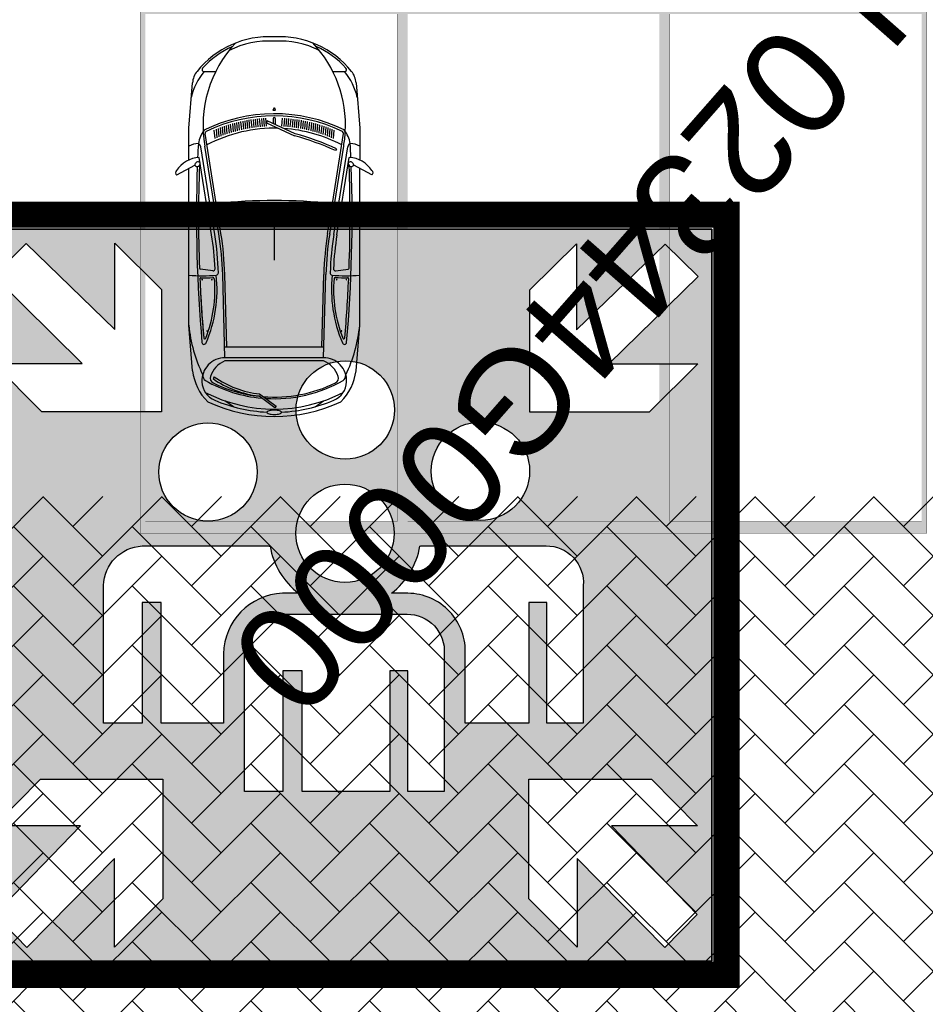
# Model space of a CAD drawing. Header units: millimetres. Extents: x 747415 to 1601423, y -236173 to 551995.
# Tile 19 of 256: x 922692 to 931327, y 32778 to 42170. Entities that reach past the tile are written whole.
import ezdxf

# ---------------------------------------------------------------- set-up
doc = ezdxf.new("R2010")
doc.units = ezdxf.units.MM
doc.header["$LTSCALE"] = 100
doc.header["$MEASUREMENT"] = 0
doc.linetypes.add('BORDERX2', pattern=[88.89999999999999, 25.4, -12.7, 25.4, -12.7, 0, -12.7])
doc.linetypes.add('DASHED2', pattern=[9.524999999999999, 6.35, -3.175])
doc.layers.get('0').update_dxf_attribs({"linetype": 'CONTINUOUS', "lineweight": 0})
for name, color, linetype, lineweight in [('T--A9041_VERHARDING_Wegen', 21, 'CONTINUOUS', 0), ('T--L9042_BEPLANTING', 90, 'CONTINUOUS', 0), ('T--L9067_BEHEERVOORZIENING_Belijning', 7, 'DASHED2', 0)]:
    doc.layers.add(name, color=color, linetype=linetype, lineweight=lineweight)
doc.layers.add('T--A9072_BELIJNING', color=7, linetype='CONTINUOUS', lineweight=0, true_color=0xffffff)
for name, color, linetype in [('T--L9000_PERCELEN', 4, 'BORDERX2'), ('T--L9041_VERHARDING_Wegen', 7, 'CONTINUOUS'), ('T--L9082_INRICHTING_SPECIFIEK_Auto', 8, 'CONTINUOUS')]:
    doc.layers.add(name, color=color, linetype=linetype)
doc.layers.add('T--L9065_BEVEILIGING_Verzamelplaats', color=7, linetype='CONTINUOUS', true_color=0x00824a)
doc.styles.get("Standard").update_dxf_attribs({"font": 'arial.ttf'})

# ---------------------------------------------------------------- blocks, each defined once
blk = doc.blocks.new('FMEBLOCK17')
at = {"layer": 'T--L9000_PERCELEN'}
blk.add_text('HTG00I 02344G0000', height=1, dxfattribs=at).set_placement((0, 0))
blk = doc.blocks.new('auto64')
for points in [[(-2304.5051928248, 928.9524633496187), (-2397.722210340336, 757.4593304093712)], [(-3183.588097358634, 779.605053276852), (-2749.999999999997, 814.9999999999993), (-2446.303398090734, 814.9999999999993)], [(-436.4119026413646, 779.6050532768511), (-870.0000000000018, 814.9999999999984), (-2366.44533345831, 814.9999999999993)], [(-3290, 558.5323722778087), (-3290, 668.7407531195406)], [(-2032.05179903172, 554.0949361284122), (-2698.055295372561, 660.2675323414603)], [(-1743.311007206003, 528.3171527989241), (-2579.999999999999, 661.7000000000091)], [(-1737.013824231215, 567.8183614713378), (-2573.702817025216, 701.2012086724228)], [(-1732.290937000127, 597.4442679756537), (-2470.365102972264, 715.1061884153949)], [(-1389.25865944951, 586.7178486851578), (-1404.313634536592, 704.6569766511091)], [(-2650.525060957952, 564.3859830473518), (-2732.376143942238, 571.6176898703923)], [(-2554.717910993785, 593.242622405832), (-2536.489058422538, 585.0140785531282)], [(-2689.22589294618, 467.4157338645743), (-2769.358117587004, 474.4955761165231)], [(-2682.13285766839, 486.8669590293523), (-2762.566493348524, 493.9734315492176)], [(-2674.720497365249, 506.2899711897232), (-2755.476006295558, 513.4248818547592)], [(-2666.984728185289, 525.6844095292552), (-2748.083259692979, 532.8496269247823)], [(-2658.921156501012, 545.0498858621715), (-2740.384608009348, 552.2473446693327)], [(-1746.459598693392, 508.5665484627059), (-2012.268615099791, 550.9411508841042)], [(-659.9999999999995, 452.7700632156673), (-1354.878827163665, 472.0722528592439)], [(-559.9999999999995, 469.9999999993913), (-1354.323485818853, 492.0645412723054)], [(-659.9999999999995, 470.0000000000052), (-659.9999999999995, -469.9999999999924)], [(-559.9999999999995, 470.0745540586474), (-559.9999999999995, -470.0745540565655)], [(-529.9999999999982, 470.0000000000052), (-529.9999999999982, -469.9999999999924)], [(-92.99643280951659, 390.0000000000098), (-149.3563970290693, 470.0000000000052)], [(-2720.024365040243, 369.7472953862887), (-2798.936166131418, 376.7193107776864)], [(-2714.476485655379, 389.3350381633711), (-2793.595844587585, 396.3253917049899)], [(-2708.625570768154, 408.8960071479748), (-2787.970289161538, 415.9062716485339)], [(-2702.468870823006, 428.4299594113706), (-2782.057190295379, 435.4617465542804)], [(-2696.003393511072, 447.9366305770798), (-2775.854038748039, 454.9915947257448)], [(-2739.232541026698, 291.1327400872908), (-2817.484701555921, 298.0464749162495)], [(-2734.87384228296, 310.8255493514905), (-2813.265974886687, 317.7516509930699)], [(-2730.22085925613, 330.4923580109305), (-2808.769390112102, 337.432277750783)], [(-2725.271725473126, 350.1330011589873), (-2803.993370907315, 357.0882159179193)], [(-2758.10415010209, 192.4105394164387), (-2834.453938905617, 199.1561959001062)], [(-2753.754819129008, 212.1041763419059), (-2831.606680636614, 218.982543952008)], [(-2750.558579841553, 231.8996912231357), (-2828.486967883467, 238.7848201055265)], [(-2747.073540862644, 251.6696900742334), (-2825.09403918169, 258.5629570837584)], [(-2743.298618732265, 271.4140771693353), (-2821.426976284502, 278.3168737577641)], [(-2697.08300202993, 198.9768999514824), (-2820.466077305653, -67.03379299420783), (-2802.322723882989, -75.4491792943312), (-2678.241339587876, 192.0670496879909)], [(-2766.905066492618, 92.7985729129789), (-2844.619322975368, 99.66478284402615)], [(-2765.144883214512, 112.7209662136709), (-2843.128276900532, 119.6109549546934)], [(-2763.384699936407, 132.6433595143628), (-2841.366291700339, 139.5331890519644)], [(-2761.624516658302, 152.5657528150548), (-2839.333366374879, 159.4314850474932)], [(-2759.864333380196, 172.4881461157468), (-2837.02934951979, 179.3058295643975)], [(-2940.142707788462, -4.609788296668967), (-2920.984092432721, -12.65782952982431), (-2920.984092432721, 1.591615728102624e-12), (-2920.984092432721, 12.6578295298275), (-2940.142707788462, 4.60978829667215)], [(-2768.665249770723, 72.87617961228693), (-2846.379506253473, 79.74238954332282)], [(-2841.74560739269, 10.00000000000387), (-2784.735685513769, 10.00000000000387)], [(-1960.217845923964, 5.000000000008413), (-1810.217845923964, 5.000000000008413)], [(-1805.217845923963, 1.591615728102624e-12), (-1490.157739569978, 6.821210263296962e-13)], [(-216.0076444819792, -140.7081065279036), (-98.19854668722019, 17.64892622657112), (-82.15203842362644, 5.711188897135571), (-196.7172077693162, -148.2854091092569)], [(-2768.665249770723, -72.8761796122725), (-2846.379506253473, -79.74238954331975)], [(-2766.905066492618, -92.79857291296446), (-2844.619322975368, -99.66478284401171)], [(-2841.74560739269, -9.999999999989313), (-2794.012235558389, -10.00000000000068)], [(-1960.217845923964, -4.999999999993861), (-1810.217845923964, -4.999999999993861)], [(-2765.144883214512, -112.7209662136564), (-2843.128276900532, -119.6109549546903)], [(-2763.384699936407, -132.6433595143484), (-2841.366291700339, -139.5331890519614)], [(-2761.624516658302, -152.5657528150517), (-2839.333366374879, -159.4314850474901)], [(-2759.864333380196, -172.4881461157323), (-2837.02934951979, -179.3058295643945)], [(-2758.10415010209, -192.4105394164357), (-2834.453938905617, -199.1561959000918)], [(-2753.754819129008, -212.1041763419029), (-2831.606680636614, -218.9825439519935)], [(-2750.558579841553, -231.8996912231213), (-2828.486967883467, -238.7848201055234)], [(-2747.073540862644, -251.6696900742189), (-2825.09403918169, -258.5629570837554)], [(-2743.298618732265, -271.4140771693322), (-2821.426976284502, -278.3168737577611)], [(-2739.232541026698, -291.1327400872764), (-2817.484701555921, -298.0464749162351)], [(-2734.87384228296, -310.8255493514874), (-2813.265974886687, -317.7516509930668)], [(-2730.22085925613, -330.4923580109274), (-2808.769390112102, -337.4322777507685)], [(-2725.271725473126, -350.1330011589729), (-2803.993370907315, -357.0882159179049)], [(-2720.024365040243, -369.7472953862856), (-2798.936166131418, -376.7193107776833)], [(-2714.476485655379, -389.3350381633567), (-2793.595844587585, -396.3253917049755)], [(-2708.625570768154, -408.8960071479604), (-2787.970289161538, -415.9062716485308)], [(-2702.468870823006, -428.4299594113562), (-2782.057190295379, -435.4617465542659)], [(-2696.003393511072, -447.9366305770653), (-2775.854038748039, -454.9915947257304)], [(-2689.22589294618, -467.4157338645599), (-2769.358117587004, -474.4955761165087)], [(-659.9999999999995, -452.7700632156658), (-1354.878827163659, -472.0722528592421)], [(-92.99643280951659, -389.9999999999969), (-149.3563970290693, -469.9999999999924)], [(-3290, -668.7407531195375), (-3290, -558.5323722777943)], [(-2682.13285766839, -486.8669590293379), (-2762.566493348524, -493.9734315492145)], [(-2674.720497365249, -506.2899711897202), (-2755.476006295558, -513.4248818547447)], [(-2666.984728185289, -525.6844095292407), (-2748.083259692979, -532.8496269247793)], [(-2658.921156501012, -545.0498858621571), (-2740.384608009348, -552.2473446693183)], [(-2032.05179903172, -554.0949361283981), (-2698.055295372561, -660.2675323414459)], [(-1743.311007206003, -528.31715279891), (-2579.999999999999, -661.6999999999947)], [(-1746.459598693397, -508.5665484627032), (-2012.268615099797, -550.9411508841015)], [(-559.9999999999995, -469.9999999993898), (-1354.323485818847, -492.0645412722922)], [(-2650.525060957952, -564.3859830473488), (-2732.376143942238, -571.6176898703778)], [(-1737.013824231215, -567.818361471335), (-2573.702817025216, -701.2012086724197)], [(-1732.290937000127, -597.444267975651), (-2470.365102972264, -715.1061884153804)], [(-1389.25865944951, -586.7178486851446), (-1404.313634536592, -704.6569766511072)], [(-377.5744242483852, -571.9783805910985), (-361.1914304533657, -583.4499765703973)], [(-2446.303398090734, -814.9999999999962), (-2749.999999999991, -814.9999999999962), (-3183.588097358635, -779.6050532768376)], [(-2304.5051928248, -928.9524633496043), (-2397.722210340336, -757.4593304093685)], [(-436.4119026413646, -779.6050532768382), (-870.0000000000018, -814.9999999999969), (-2366.44533345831, -814.9999999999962)]]:
    blk.add_lwpolyline(points)
for centre, radius, start, end in [((-2325.612354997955, 917.5166489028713), 24.00604396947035, 28.44873818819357, 144.8116722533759), ((-2199.541570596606, 702.716969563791), 271.1067657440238, 122.5061295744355, 177.3807468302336), ((-3167.31569546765, 580.2681301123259), 200, 94.66685837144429, 128.5195156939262), ((-2919.47095353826, 231.3952372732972), 573.204042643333, 102.4810426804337, 130.2720279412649), ((-2433.214603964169, 726.8007937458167), 169.4463191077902, 148.6332542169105, 180.9563933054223), ((-2396.934524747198, 725.7278306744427), 31.74127476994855, 91.42198742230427, 214.9422569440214), ((-2412.666678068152, 733.6808755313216), 28.08472951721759, 248.5131029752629, 57.851141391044), ((-2582.893463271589, 683.9768493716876), 1240.634969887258, 353.7279208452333, 6.062298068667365), ((-1012.179870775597, -604.7298957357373), 1426.831487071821, 64.45328221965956, 84.28114057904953), ((-500.3725467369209, 274.6017340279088), 509.037637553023, 45.07236115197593, 82.78169863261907), ((-2747.498086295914, 52.85390037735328), 874.101323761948, 128.5195156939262, 183.4665933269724), ((-2778.956359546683, -463.7767313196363), 1142.926728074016, 86.7478084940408, 133.301038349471), ((-2747.498086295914, 52.85390037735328), 854.1013237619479, 132.4060838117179, 156.0665612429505), ((-3310, 668.7407531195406), 20, 0, 132.4060838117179), ((-1377.215029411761, 1.591615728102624e-12), 1510.784970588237, 153.8363504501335, 206.6643047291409), ((-2566.492575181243, 465.9996201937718), 260.4926957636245, 97.97582720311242, 129.7902442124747), ((-2715.251631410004, 657.3415248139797), 20, 86.7478084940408, 153.8363504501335), ((-2701.203886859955, 640.5169280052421), 20, 80.9422691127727, 154.1833156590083), ((-2778.956359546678, -463.7767313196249), 1142.926728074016, 79.97509594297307, 86.7478084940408), ((-1914.047598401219, -11588.82855914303), 12332.04060591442, 92.58015690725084, 93.20091509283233), ((-2568.466894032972, 737.6228339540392), 36.79605519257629, 201.7756368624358, 261.8192856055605), ((-1910.99890848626, -12957.71697202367), 13680.13680797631, 87.91744221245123, 92.0178736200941), ((-1910.99890848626, -12957.71697202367), 13700.13680797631, 84.95581261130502, 91.98100402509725), ((-1414.233143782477, 703.3907474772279), 10, 7.274486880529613, 87.91744221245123), ((-2582.893463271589, 683.9768493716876), 1260.634969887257, 355.3158555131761, 0.6912169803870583), ((-1312.350956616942, 699.3054332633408), 10, 87.4900782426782, 180.6912169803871), ((-1910.99890848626, -12957.71697202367), 13680.13680797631, 85.12905031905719, 87.49007824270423), ((-1305.986410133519, 687.5132992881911), 2.500000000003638, 90, 270), ((-1305.986410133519, 687.5132992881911), 2.500000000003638, 270, 90), ((-750.2437857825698, 663.0498160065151), 10, 291.5958762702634, 85.12905031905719), ((-708.1865944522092, 669.4392104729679), 20, 284.8612298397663, 84.95581261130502), ((-339.9422229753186, 470.0372770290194), 220.0577801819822, 87.55243548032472, 180.0097057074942), ((-398.882550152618, 609.8259841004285), 72.80794401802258, 40.21992648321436, 88.41068937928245), ((-339.085654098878, 490.0767589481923), 200, 22.86040015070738, 87.55243548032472), ((-1501.500460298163, 1.591615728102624e-12), 1431.500460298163, 332.6463976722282, 27.35360232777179), ((-1377.215029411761, 1.591615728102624e-12), 1490.784970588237, 154.1833156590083, 205.8166843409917), ((-1377.215029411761, 1.591615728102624e-12), 1372.784970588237, 152.0675958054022, 176.1796626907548), ((-87.3419034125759, -520.5362948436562), 2707.110607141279, 155.705479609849, 164.5863136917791), ((-87.3419034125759, -520.5362948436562), 2687.110607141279, 155.705479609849, 164.6215694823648), ((-1271.022284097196, 3490.907803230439), 2960, 260.9422691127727, 268.0852042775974), ((-1271.022284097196, 3490.907803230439), 2930, 260.9422691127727, 267.2803749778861), ((-1409.097677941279, 584.1853903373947), 20, 267.2803749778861, 7.274486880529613), ((-1208.950449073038, 1821.85426185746), 1276.290313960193, 263.6928769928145, 293.3519455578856), ((-1316.502384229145, 580.2133605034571), 10, 175.3158555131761, 265.0493505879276), ((-1208.950449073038, 1821.85426185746), 1256.290313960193, 265.0493505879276, 291.5958762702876), ((-1305.986410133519, 595.5087642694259), 2.499999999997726, 90, 270), ((-1305.986410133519, 595.5087642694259), 2.499999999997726, 270, 90), ((-815.1790897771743, 640.8629904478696), 2.500000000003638, 90, 270), ((-815.1790897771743, 640.8629904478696), 2.500000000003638, 270, 90), ((-306.1140602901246, 380.3562952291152), 241.1657268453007, 108.3839672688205, 158.1788858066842), ((-366.4045775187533, 561.7657455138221), 50, 26.3310832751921, 108.3839672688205), ((-1501.500460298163, 1.591615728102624e-12), 1331.500460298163, 356.4568753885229, 29.55823672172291), ((-1501.500460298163, 1.591615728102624e-12), 1316.500460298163, 355.4417660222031, 26.3310832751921), ((-1501.500460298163, 1.591615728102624e-12), 1461.500460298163, 2.737610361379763, 22.86040015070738), ((-1501.500460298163, 1.591615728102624e-12), 1501.500460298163, 334.9815367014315, 25.01846329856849), ((3446.656770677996, 2.273736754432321e-13), 5506.656770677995, 174.2249678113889, 185.7750321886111), ((3446.656770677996, 2.273736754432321e-13), 5486.656770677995, 174.2369471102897, 185.7630528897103), ((-1271.022284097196, 3490.907803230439), 3020, 260.9422691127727, 268.4088597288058), ((-1271.022284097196, 3490.907803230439), 3000, 260.9422691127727, 268.4088597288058), ((-1369.25729607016, 552.5494380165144), 20, 268.0852042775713, 348.1357481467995), ((-1461.890881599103, 3509.801497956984), 2978.660932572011, 271.7692722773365, 271.819044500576), ((-2747.498086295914, 52.85390037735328), 834.101323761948, 153.1338603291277, 183.4665933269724), ((-2938.206254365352, 1.591615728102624e-12), 5, 112.786022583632, 247.2139774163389), ((-2841.74560739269, 1.591615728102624e-12), 10, 90, 270), ((-1377.215029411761, 1.591615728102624e-12), 1372.784970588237, 178.3919668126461, 207.9324041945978), ((-1992.00255728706, 2.955857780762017e-12), 12.99754346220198, 140.4731014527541, 180), ((-1992.002557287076, 6.139089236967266e-12), 12.99754346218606, 180.000000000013, 219.5268985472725), ((-1975.106278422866, -13.94154509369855), 34.9030432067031, 116.6566911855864, 140.4731014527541), ((-1963.828428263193, -36.40734283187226), 60.04070364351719, 101.7464451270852, 116.6566911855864), ((-1956.399467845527, -72.13456528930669), 96.53212561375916, 90, 101.7464451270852), ((-1960.217845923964, 1.591615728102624e-12), 5, 90, 270), ((-1956.399467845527, -72.13456528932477), 96.53212561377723, 78.25355487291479, 90), ((-1948.970507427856, -36.40734283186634), 60.04070364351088, 63.34330881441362, 78.25355487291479), ((-1937.692657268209, -13.94154509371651), 34.9030432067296, 39.52689854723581, 63.34330881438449), ((-1920.796378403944, 3.865352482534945e-12), 12.99754346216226, 22.62437706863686, 39.52689854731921), ((-1810.217845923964, 1.591615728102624e-12), 5, 270, 90), ((184.6889489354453, -1.591615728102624e-12), 244.6889489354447, 173.2506253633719, 180), ((184.6889489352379, 2.046363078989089e-12), 244.6889489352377, 180, 186.7493746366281), ((72.71994631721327, 13.25116555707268), 131.9385567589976, 164.05460409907, 173.2506253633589), ((2.900089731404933, 33.19969601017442), 59.32480984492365, 145.4030471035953, 164.0546040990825), ((-39.99999999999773, 62.79111842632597), 7.208881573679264, 90.00000000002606, 145.403047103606), ((-40.00000000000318, 62.79111842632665), 7.208881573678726, 34.596952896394, 89.99999999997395), ((-82.90008973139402, 33.19969601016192), 59.32480984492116, 15.94539590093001, 34.59695289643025), ((-152.7199463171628, 13.25116555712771), 131.9385567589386, 6.749374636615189, 15.94539590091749), ((-264.6889489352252, 2.273736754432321e-13), 244.6889489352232, 0, 6.749374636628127), ((-264.6889489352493, 2.955857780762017e-12), 244.6889489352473, 353.2506253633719, 0), ((-2747.498086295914, -52.85390037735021), 874.101323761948, 176.5334066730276, 231.4804843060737), ((-2747.498086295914, -52.85390037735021), 834.101323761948, 176.5334066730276, 206.8661396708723), ((-1975.106278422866, 13.94154509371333), 34.90304320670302, 219.5268985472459, 243.3433088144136), ((-1963.828428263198, 36.40734283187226), 60.04070364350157, 243.3433088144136, 258.2535548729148), ((-1956.39946784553, 72.13456528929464), 96.53212561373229, 258.2535548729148, 270), ((-1956.399467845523, 72.13456528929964), 96.53212561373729, 270, 281.7464451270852), ((-1948.970507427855, 36.40734283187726), 60.04070364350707, 281.7464451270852, 296.6566911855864), ((-1937.69265726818, 13.94154509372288), 34.90304320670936, 296.6566911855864, 320.4731014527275), ((-1920.79637840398, 3.410605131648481e-12), 12.99754346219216, 320.4731014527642, 337.3756229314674), ((-1501.500460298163, 1.591615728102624e-12), 1461.500460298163, 337.1395998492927, 357.2623896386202), ((72.7199463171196, -13.25116555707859), 131.9385567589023, 186.7493746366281, 195.94539590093), ((2.900089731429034, -33.19969601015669), 59.32480984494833, 195.9453959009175, 214.5969528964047), ((-40.00000000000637, -62.79111842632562), 7.208881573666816, 214.5969528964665, 270.0000000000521), ((-39.99999999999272, -62.7911184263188), 7.208881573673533, 269.9999999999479, 325.4030471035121), ((-82.90008973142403, -33.19969601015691), 59.32480984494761, 325.4030471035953, 344.0546040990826), ((-152.7199463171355, -13.25116555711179), 131.9385567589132, 344.0546040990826, 353.2506253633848), ((-1132.830433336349, -43.13780935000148), 921.9999940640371, 324.9997648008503, 353.9253215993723), ((-1132.830433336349, -43.13780935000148), 941.9999940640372, 324.9997648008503, 353.5911945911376), ((-1501.500460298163, 1.591615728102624e-12), 1331.500460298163, 330.4417632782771, 354.8461837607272), ((-1501.500460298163, 1.591615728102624e-12), 1316.500460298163, 333.6689167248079, 353.7638560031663), ((-2778.956359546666, 463.7767313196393), 1142.926728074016, 226.698961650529, 280.0249040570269), ((-2747.498086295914, -52.85390037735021), 854.1013237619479, 203.9334387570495, 227.5939161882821), ((-1271.022284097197, -3490.907803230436), 3020, 91.59114027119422, 99.0577308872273), ((-1271.022284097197, -3490.907803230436), 3000, 91.59114027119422, 99.0577308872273), ((-1271.022284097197, -3490.907803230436), 2960, 91.91668628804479, 99.0577308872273), ((-1369.354251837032, -552.55268103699), 20, 6.180943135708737, 91.91668628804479), ((-1461.890881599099, -3509.801497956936), 2978.660932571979, 88.18478168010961, 88.23072772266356), ((-2582.893463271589, -683.9768493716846), 1240.634969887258, 353.9377019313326, 6.180943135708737), ((-1208.950449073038, -1821.854261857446), 1276.290313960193, 66.64805444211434, 96.3071230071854), ((-339.9422229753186, -470.0372770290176), 220.0577801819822, 179.9902942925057, 272.4475645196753), ((-306.1140602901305, -380.3562952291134), 241.1657268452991, 201.8211141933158, 251.6160327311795), ((-2701.203886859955, -640.516928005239), 20, 205.8166843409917, 279.0577308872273), ((-1271.022284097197, -3490.907803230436), 2930, 92.71962502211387, 99.0577308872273), ((-1409.097677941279, -584.1853903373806), 20, 352.7255131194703, 92.71962502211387), ((-1316.137299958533, -584.7697457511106), 10, 87.14732551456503, 184.4780282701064), ((-2582.893463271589, -683.9768493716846), 1260.634969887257, 359.3087830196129, 4.47802827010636), ((-1208.950449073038, -1821.854261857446), 1256.290313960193, 68.40412372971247, 94.95064941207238), ((-1305.986410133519, -595.5087642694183), 2.500000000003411, 90, 270), ((-1305.986410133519, -595.5087642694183), 2.500000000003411, 270, 90), ((-815.1790897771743, -640.8629904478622), 2.499999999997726, 90, 270), ((-815.1790897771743, -640.8629904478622), 2.499999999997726, 270, 90), ((-750.2437857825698, -663.0498160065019), 10, 274.8709496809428, 68.40412372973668), ((-708.1865944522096, -669.4392104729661), 20, 275.044187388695, 75.13877016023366), ((-500.3725467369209, -274.601734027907), 509.037637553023, 277.2183013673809, 314.9276388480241), ((-398.8825501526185, -609.8259841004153), 72.80794401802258, 271.5893106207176, 319.7800735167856), ((-366.4045775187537, -561.765745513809), 50, 251.6160327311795, 333.6689167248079), ((-339.085654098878, -490.0767589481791), 200, 272.4475645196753, 337.1395998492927), ((-3310, -668.7407531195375), 20, 227.5939161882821, 0), ((-3167.315695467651, -580.2681301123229), 200, 231.4804843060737, 265.3331416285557), ((-2919.470953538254, -231.3952372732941), 573.204042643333, 229.7279720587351, 257.5189573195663), ((-2566.492575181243, -465.9996201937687), 260.4926957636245, 230.2097557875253, 262.0241727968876), ((-2433.214603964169, -726.8007937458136), 169.4463191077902, 179.0436066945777, 211.3667457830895), ((-2568.466894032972, -737.6228339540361), 36.79605519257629, 98.18071439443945, 158.2243631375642), ((-1914.047598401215, 11588.82855914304), 12332.04060591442, 266.7990849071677, 267.4198430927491), ((-2199.541570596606, -702.7169695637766), 271.1067657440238, 182.6192531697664, 237.4938704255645), ((-2396.934524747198, -725.7278306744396), 31.74127476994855, 145.0577430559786, 268.5780125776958), ((-2412.666678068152, -733.6808755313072), 28.08472951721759, 302.1488586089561, 111.4868970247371), ((-1910.998908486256, 12957.71697202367), 13680.13680797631, 267.9821263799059, 272.0825577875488), ((-1910.998908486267, 12957.71697202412), 13700.13680797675, 268.0189959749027, 275.0515343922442), ((-1414.233143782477, -703.3907474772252), 10, 272.0825577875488, 352.7255131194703), ((-1312.350956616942, -699.305433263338), 10, 179.3087830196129, 272.5099217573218), ((-1910.998908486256, 12957.71697202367), 13680.13680797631, 272.5099217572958, 274.8709496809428), ((-1910.998908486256, 12957.71697202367), 13680.13680797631, 272.5099217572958, 274.7965369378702), ((-1305.986410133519, -687.5132992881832), 2.499999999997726, 90, 270), ((-1305.986410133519, -687.5132992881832), 2.499999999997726, 270, 90), ((-1012.179870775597, 604.7298957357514), 1426.831487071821, 275.7188594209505, 295.546717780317), ((-2325.612354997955, -917.5166489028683), 24.00604396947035, 215.1883277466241, 331.5512618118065)]:
    blk.add_arc(centre, radius, start, end)
blk = doc.blocks.new('Verzamelplaats')
at = {"layer": 'T--L9065_BEVEILIGING_Verzamelplaats', "linetype": 'Continuous'}
h = blk.add_hatch(color=116, dxfattribs=at)
h.paths.add_polyline_path([(697.4303348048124, -27.49769019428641), (-699.6606771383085, -27.49769019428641), (-699.6606771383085, -1424.18160719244), (697.4303348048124, -1424.18160719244)])
h.paths.add_polyline_path([(350.0230033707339, -143.63903417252), (438.9487460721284, -55.4633976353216), (438.9487460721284, -219.8635136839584), (607.9010733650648, -56.13266242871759), (670.8096719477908, -117.8165675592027), (501.0672837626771, -284.7662637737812), (670.2719916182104, -284.7662637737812), (577.9884901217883, -377.0451308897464), (350.0230033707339, -377.0451308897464)], flags=16)
h.paths.add_polyline_path([(-352.2060354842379, -376.1738040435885), (-580.171522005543, -376.1635692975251), (-672.4508804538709, -283.8805591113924), (-503.246172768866, -283.8881557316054), (-672.9810654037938, -116.9308389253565), (-610.0696975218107, -55.24975820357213), (-441.1247212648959, -218.9881945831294), (-441.1173403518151, -54.58807870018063), (-352.1955564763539, -142.7677075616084)], flags=16)
h.paths.add_polyline_path([(-349.8073419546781, -1077.079457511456), (-349.7409059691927, -1305.044934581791), (-441.9928749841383, -1397.355324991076), (-442.0421863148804, -1228.15062432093), (-608.9424074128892, -1397.941659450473), (-670.6446433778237, -1335.051040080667), (-506.9630368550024, -1166.051003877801), (-671.3631459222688, -1166.098915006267), (-583.2134287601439, -1077.147479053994)], flags=16)
h.paths.add_polyline_path([(348.463924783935, -1077.079457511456), (581.8700115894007, -1077.147479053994), (670.0197287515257, -1166.098915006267), (505.6196196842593, -1166.051003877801), (669.3012262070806, -1335.051040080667), (607.5989902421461, -1397.941659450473), (440.6987691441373, -1228.15062432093), (440.6494578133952, -1397.355324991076), (348.3974887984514, -1305.044934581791)], flags=16)
edge = h.paths.add_edge_path(flags=16)
edge.add_arc((381.8617621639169, -702.3528160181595), 70.41413548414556, -4.2451199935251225, 90.65386379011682, ccw=False)
edge.add_line((452.0827160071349, -707.5651204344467), (452.0827160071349, -970.2530168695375))
edge.add_line((452.0827160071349, -970.2530168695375), (382.6653161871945, -970.2530168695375))
edge.add_line((382.6653161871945, -970.2530168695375), (382.6653161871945, -739.9120143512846))
edge.add_line((382.6653161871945, -739.9120143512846), (348.4972216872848, -739.9120143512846))
edge.add_line((348.4972216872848, -739.9120143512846), (348.4972216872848, -970.2530168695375))
edge.add_line((348.4972216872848, -970.2530168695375), (226.9203435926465, -970.2530168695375))
edge.add_line((226.9203435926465, -970.2530168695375), (226.9203435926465, -839.2678948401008))
edge.add_arc((116.6993897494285, -832.7392924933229), 110.4141354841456, 356.610219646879, 449.4778394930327)
edge.add_line((117.7056262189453, -722.3297421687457), (86.46114955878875, -722.3297421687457))
edge.add_arc((-2.333181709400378, -607.7821358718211), 144.9330444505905, 307.7819138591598, 350.2792846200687)
edge.add_arc((148.455686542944, -709.1784755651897), 77.33335983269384, 92.88698947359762, 95.89062227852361, ccw=False)
edge.add_line((144.5607027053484, -631.9432656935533), (381.0582081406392, -631.9432656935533))
edge = h.paths.add_edge_path(flags=16)
edge.add_line((186.9203435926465, -837.9515969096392), (186.9203435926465, -1100.63949334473))
edge.add_line((186.9203435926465, -1100.639493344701), (117.5029437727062, -1100.639493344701))
edge.add_line((117.5029437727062, -1100.63949334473), (117.5029437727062, -870.2984908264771))
edge.add_line((117.5029437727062, -870.2984908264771), (83.33484927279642, -870.2984908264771))
edge.add_line((83.33484927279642, -870.298490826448), (83.33484927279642, -1100.639493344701))
edge.add_line((83.33484927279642, -1100.63949334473), (-84.25282795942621, -1100.63949334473))
edge.add_line((-84.25282795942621, -1100.63949334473), (-84.25282795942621, -870.2984908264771))
edge.add_line((-84.25282795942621, -870.2984908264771), (-120.60166970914, -870.2984908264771))
edge.add_line((-120.60166970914, -870.2984908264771), (-120.60166970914, -1100.63949334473))
edge.add_line((-120.60166970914, -1100.63949334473), (-194.0232146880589, -1100.63949334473))
edge.add_line((-194.0232146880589, -1100.639493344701), (-194.0232146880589, -837.9515969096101))
edge.add_arc((-116.7066858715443, -839.5649520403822), 77.33335983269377, 92.88698947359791, 178.8045890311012, ccw=False)
edge.add_line((-120.60166970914, -762.3297421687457), (115.8958357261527, -762.3297421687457))
edge.add_arc((116.6993897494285, -832.7392924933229), 70.41413548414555, -4.2451199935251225, 90.6538637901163, ccw=False)
edge = h.paths.add_edge_path(flags=16)
edge.add_arc((-2.333181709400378, -607.7821358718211), 144.9330444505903, 189.7497296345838, 232.2180861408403)
edge.add_line((-91.1275129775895, -722.3297421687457), (-121.5049038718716, -722.3297421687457))
edge.add_arc((-116.7066858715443, -839.5649520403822), 117.3333598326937, 92.34370108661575, 179.0295185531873)
edge.add_line((-234.0232146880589, -837.5776432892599), (-234.0232146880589, -970.3128588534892))
edge.add_line((-234.0232146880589, -970.3128588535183), (-352.9062285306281, -970.3128588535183))
edge.add_line((-352.9062285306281, -970.3128588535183), (-352.9062285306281, -739.9718563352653))
edge.add_line((-352.9062285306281, -739.9718563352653), (-389.2550702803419, -739.9718563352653))
edge.add_line((-389.2550702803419, -739.9718563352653), (-389.2550702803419, -970.3128588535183))
edge.add_line((-389.2550702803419, -970.3128588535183), (-462.6766152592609, -970.3128588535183))
edge.add_line((-462.6766152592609, -970.3128588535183), (-462.6766152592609, -707.6249624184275))
edge.add_arc((-385.3600864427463, -709.2383175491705), 77.33335983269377, 92.88698947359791, 178.8045890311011, ccw=False)
edge.add_line((-389.2550702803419, -632.003107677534), (-152.757564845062, -632.003107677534))
edge.add_arc((-151.9540108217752, -702.4126580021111), 70.41413548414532, 84.47369568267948, 90.653863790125, ccw=False)
edge = h.paths.add_edge_path(flags=16)
edge.add_arc((-263.6348489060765, -490.8918527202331), 93.775838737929, -180, 0, ccw=False)
edge.add_arc((-263.6348489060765, -490.8918527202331), 93.775838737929, 0, 180, ccw=False)
edge = h.paths.add_edge_path(flags=16)
edge.add_arc((-2.333181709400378, -607.7821358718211), 93.775838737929, -180, 0, ccw=False)
edge.add_arc((-2.333181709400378, -607.7821358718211), 93.775838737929, 0, 180, ccw=False)
edge = h.paths.add_edge_path(flags=16)
edge.add_arc((-1.883285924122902, -372.5116586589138), 93.775838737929, -180, 0, ccw=False)
edge.add_arc((-1.883285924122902, -372.5116586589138), 93.775838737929, 0, 180, ccw=False)
edge = h.paths.add_edge_path(flags=16)
edge.add_arc((255.8850533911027, -489.4895836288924), 93.775838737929, -180, 0, ccw=False)
edge.add_arc((255.8850533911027, -489.4895836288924), 93.775838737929, 0, 180, ccw=False)
at = {"layer": 'T--L9065_BEVEILIGING_Verzamelplaats', "color": 7, "linetype": 'Continuous', "true_color": 0xffffff, "const_width": 50}
blk.add_lwpolyline([(-725, 0), (725, 0), (725, -1450), (-725, -1450)], close=True, dxfattribs=at)
at = {"layer": 'T--L9065_BEVEILIGING_Verzamelplaats', "color": 116, "linetype": 'Continuous', "true_color": 0x008837}
for points in [[(697.4303348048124, -27.49769019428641), (-699.6606771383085, -27.49769019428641), (-699.6606771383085, -1424.18160719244), (697.4303348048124, -1424.18160719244)], [(-699.6606771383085, -27.49769019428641), (697.4303348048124, -27.49769019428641), (697.4303348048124, -1424.18160719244), (-699.6606771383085, -1424.18160719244)], [(-352.2060354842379, -376.1738040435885), (-580.171522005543, -376.1635692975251), (-672.4508804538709, -283.8805591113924), (-503.246172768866, -283.8881557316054), (-672.9810654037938, -116.9308389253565), (-610.0696975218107, -55.24975820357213), (-441.1247212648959, -218.9881945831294), (-441.1173403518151, -54.58807870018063), (-352.1955564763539, -142.7677075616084)], [(350.0230033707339, -143.63903417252), (438.9487460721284, -55.4633976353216), (438.9487460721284, -219.8635136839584), (607.9010733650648, -56.13266242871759), (670.8096719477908, -117.8165675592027), (501.0672837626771, -284.7662637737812), (670.2719916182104, -284.7662637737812), (577.9884901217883, -377.0451308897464), (350.0230033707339, -377.0451308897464)], [(-349.8073419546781, -1077.079457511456), (-349.7409059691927, -1305.044934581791), (-441.9928749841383, -1397.355324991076), (-442.0421863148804, -1228.15062432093), (-608.9424074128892, -1397.941659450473), (-670.6446433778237, -1335.051040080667), (-506.9630368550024, -1166.051003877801), (-671.3631459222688, -1166.098915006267), (-583.2134287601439, -1077.147479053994)], [(348.463924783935, -1077.079457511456), (581.8700115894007, -1077.147479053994), (670.0197287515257, -1166.098915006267), (505.6196196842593, -1166.051003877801), (669.3012262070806, -1335.051040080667), (607.5989902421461, -1397.941659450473), (440.6987691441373, -1228.15062432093), (440.6494578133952, -1397.355324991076), (348.3974887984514, -1305.044934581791)]]:
    blk.add_lwpolyline(points, close=True, dxfattribs=at)
for points in [[(91.8925528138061, -372.5116586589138, -1), (-95.65912466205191, -372.5116586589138, -1)], [(-169.8590101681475, -490.8918527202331, -1), (-357.4106876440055, -490.8918527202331, -1)], [(349.6608921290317, -489.4895836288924, -1), (162.1092146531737, -489.4895836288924, -1)], [(91.44265702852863, -607.7821358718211, -1), (-96.10902044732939, -607.7821358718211, -1)], [(-145.1729376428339, -632.3258010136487, 0.1874536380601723), (-91.1275129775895, -722.3297421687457), (-121.5049038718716, -722.3297421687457, 0.3973713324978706), (-234.0232146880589, -837.5776432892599), (-234.0232146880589, -970.3128588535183), (-352.9062285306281, -970.3128588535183), (-352.9062285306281, -739.9718563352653), (-389.2550702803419, -739.9718563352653), (-389.2550702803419, -970.3128588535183), (-462.6766152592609, -970.3128588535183), (-462.6766152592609, -707.6249624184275, -0.3934952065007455), (-389.2550702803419, -632.003107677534), (-152.757564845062, -632.003107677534, -0.02697260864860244)], [(381.0582081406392, -631.9432656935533, -0.4394845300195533), (452.0827160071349, -707.5651204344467), (452.0827160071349, -970.2530168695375), (382.6653161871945, -970.2530168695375), (382.6653161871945, -739.9120143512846), (348.4972216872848, -739.9120143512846), (348.4972216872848, -970.2530168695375), (226.9203435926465, -970.2530168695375), (226.9203435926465, -839.2678948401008, 0.4289498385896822), (117.7056262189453, -722.3297421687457), (86.46114955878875, -722.3297421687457, 0.187584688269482), (140.5189846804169, -632.2534646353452, -0.01310657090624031), (144.5607027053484, -631.9432656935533)], [(186.9203435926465, -837.9515969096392), (186.9203435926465, -1100.639493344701), (117.5029437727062, -1100.63949334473), (117.5029437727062, -870.2984908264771), (83.33484927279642, -870.298490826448), (83.33484927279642, -1100.63949334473), (-84.25282795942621, -1100.63949334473), (-84.25282795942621, -870.2984908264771), (-120.60166970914, -870.2984908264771), (-120.60166970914, -1100.63949334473), (-194.0232146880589, -1100.639493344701), (-194.0232146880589, -837.9515969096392, -0.3934952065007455), (-120.60166970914, -762.3297421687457), (115.8958357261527, -762.3297421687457, -0.4394845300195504)]]:
    blk.add_lwpolyline(points, format="xyb", close=True, dxfattribs=at)
blk = doc.blocks.new('9041_parkeerplaats_2500x5000_dub_lijn')
at = {"layer": 'T--A9072_BELIJNING', "linetype": 'Continuous'}
h = blk.add_hatch(color=256, dxfattribs=at)
h.paths.add_polyline_path([(-1200.000000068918, 2450.000001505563), (1200.000000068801, 2450.000001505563), (1200.000000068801, -2390.000001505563), (-1200.000000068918, -2390.000001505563)], flags=16)
h.paths.add_polyline_path([(-1250.000000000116, 2499.999996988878), (-1250.00000030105, -2500.000002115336), (1249.999999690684, -2499.999999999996), (1250, 2499.999999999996)])
at = {"layer": 'T--L9067_BEHEERVOORZIENING_Belijning', "const_width": 1}
for points in [[(-1250.000000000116, 2499.999996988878), (-1250.00000030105, -2500.000002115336), (1249.999999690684, -2499.999999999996), (1250, 2499.999999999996)], [(-1200.000000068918, 2450.000001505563), (1200.000000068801, 2450.000001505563), (1200.000000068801, -2390.000001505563), (-1200.000000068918, -2390.000001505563)]]:
    blk.add_lwpolyline(points, close=True, dxfattribs=at)
blk = doc.blocks.new('*U211')
at = {"layer": 'T--L9067_BEHEERVOORZIENING_Belijning', "rotation": 180}
blk.add_blockref('9041_parkeerplaats_2500x5000_dub_lijn', (-1.164153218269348e-10, 2499.999998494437, -0.5), dxfattribs=at)
at = {"layer": 'T--L9067_BEHEERVOORZIENING_Belijning'}
blk.add_blockref('9041_parkeerplaats_2500x5000_dub_lijn', (0, -2499.999998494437, -0.5), dxfattribs=at)
blk = doc.blocks.new('*U212')
at = {"layer": 'T--L9067_BEHEERVOORZIENING_Belijning', "color": 0, "linetype": 'ByBlock', "lineweight": -2, "transparency": 16777216}
for p in [(0, 0), (2500, 0), (5000, 0)]:
    blk.add_blockref('*U211', p, dxfattribs=at)

msp = doc.modelspace()

# ---------------------------------------------------------------- hatches: boundary and pattern name
at = {"layer": 'T--A9041_VERHARDING_Wegen', "linetype": 'Continuous'}
h = msp.add_hatch(dxfattribs=at)
h.set_pattern_fill('AR-HBONE', color=256, scale=100, style=0)
h.set_pattern_definition([(45, (0, 0), (4.440892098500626e-14, 565.6854249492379), [1200, -400]), (135, (282.8427125, 282.8427125), (4.440892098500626e-14, 565.6854249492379), [1200, -400])])
h.paths.add_polyline_path([(948841.0503307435, 32620.84398436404), (948841.0503291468, 37620.84398122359), (921986.0516140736, 37620.8439794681), (920867.3198112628, 32620.84398414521)])
at = {"layer": 'T--L9042_BEPLANTING', "linetype": 'Continuous'}
h = msp.add_hatch(dxfattribs=at)
h.set_pattern_fill('GRASS', color=256, scale=1500)
h.set_pattern_definition([(90, (0, 0), (-1060.6601715, 1060.6601715), [281.25, -1840.0703445]), (45, (0, 0), (-1060.660171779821, 1060.660171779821), [281.25, -1218.75]), (135, (0, 0), (-1060.660171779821, -1060.660171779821), [281.25, -1218.75])])
h.paths.add_polyline_path([(920694.8887353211, 43104.95132719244), (919423.0583921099, 43389.51873800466), (919663.2407502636, 44462.97690432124), (920834.286022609, 44200.95978633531), (920854.1060162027, 44289.54220405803), (911553.1040203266, 53727.65387287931), (907101.6706973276, 58246.39126067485), (906991.231770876, 58348.85010348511, -1.023152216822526), (906776.0859985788, 58557.81221622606), (898746.2127894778, 66722.21293708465), (897908, 66189.50000000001), (894729.9012395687, 63976.96628396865), (893482.9506197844, 63356.73314198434), (892236, 62736.5), (889636.25896107, 61298.74680850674), (888428.879480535, 60798.3734042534), (885691.0000000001, 59567.5), (882511.8186566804, 58193.21269942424), (881169.4608616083, 57090.18899343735), (878449.9933950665, 54926.97284192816), (875696.4573296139, 52807.13534530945), (872909.544563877, 50731.21299930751), (871727.2893696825, 49870.82982480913), (870089.955444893, 48699.73126454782), (867238.3985899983, 46713.20443234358), (864355.5907116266, 44772.13549649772), (861442.2564341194, 42877.016024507), (858499.1281141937, 41028.32603364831), (855526.9456550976, 39226.53386927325), (852526.4563216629, 37472.09608629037), (849498.4145519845, 35765.45733312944), (846443.5817668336, 34107.05023944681), (843362.7261806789, 32497.29530638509), (840256.6226055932, 30936.60079974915), (839530.1223972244, 30585.89319338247), (840912.0100323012, 27502.75739388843), (840976.7826129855, 27531.26697650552), (844195.5769767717, 20218.3015846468), (844027.8106144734, 20144.4593839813), (846245.8195823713, 13423.48744567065), (846596.6388996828, 13577.90021540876), (846659.6058010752, 13387.09902622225), (845157.9617498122, 12726.15190637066), (846474.4036510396, 9735.191497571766), (846670.7543756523, 9289.081993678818), (850502.864808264, 582.51425507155), (854447.83186655, -7566.502472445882), (857401.9597892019, -14113.68722746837), (857801.9597302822, -15037.26724419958), (858684.8616347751, -16305.09382019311), (859061.4623178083, -16649.14603368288), (859470.1420500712, -16941.51716152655), (859917.499625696, -17174.69348875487), (860389.4225352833, -17349.58993629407), (860879.3119848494, -17473.72021959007), (861378.7393379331, -17526.37303511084), (861888.6195157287, -17521.6608921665), (862379.8125784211, -17447.30112377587), (866958.5325086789, -16810.33660356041), (873676.4756365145, -16162.23157278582), (880268.8473308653, -15763.18841204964), (887268.2632611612, -15521.99008015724), (894239.2598267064, -15388.92287097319), (901232.6031920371, -15381.95332447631), (932291.4585504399, -15402.04870061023), (933890.746709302, -15369.22515670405), (935486.3751834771, -15279.95157543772), (937084.9427671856, -15126.71424172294), (938664.8232357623, -14903.8292826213), (940241.0440196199, -14624.49428621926), (942226.5275738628, -14318.6265762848), (944224.0994491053, -14089.92020706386), (946226.2459300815, -13931.77638433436), (948232.9670168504, -13844.19510827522), (948414.5997956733, -13804.07611469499), (948563.4329500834, -13695.22441671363), (948667.183813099, -13546.77995435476), (948955.3690272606, -12854.9351144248), (949171.1618524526, -12139.4398618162), (949227.0856606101, -11909.06510697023), (949370.4860968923, -11169.91944144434), (949449.0078595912, -10413.72215710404), (949456.9670756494, -9662.099478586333), (949408.4762544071, -8914.136484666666), (948111.0503298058, 3901.008043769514), (947631.0503298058, 3901.008043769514), (947631.0503298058, 3966.008043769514), (944521.0503298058, 3966.008043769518), (944521.0503298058, 3901.008043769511), (944041.0503298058, 3901.008043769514), (944041.0503298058, 3966.008043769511), (941171.0503298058, 3966.008043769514), (941171.0503298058, 3901.008043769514), (940691.0503298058, 3901.008043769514), (940691.0503298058, 3966.008043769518), (937581.0503298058, 3966.008043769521), (937581.0503298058, 3901.008043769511), (937101.0503298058, 3901.008043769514), (937101.0503298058, 3966.008043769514), (933991.0503298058, 3966.008043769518), (933991.0503298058, 3901.008043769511), (933511.0503298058, 3901.008043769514), (933511.0503298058, 3966.008043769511), (930641.0503298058, 3966.008043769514), (930641.0503298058, 3901.008043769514), (930161.0503298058, 3901.008043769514), (930161.0503298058, 3966.008043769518), (927051.0503298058, 3966.008043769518), (927051.0503298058, 3901.008043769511), (926571.0503298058, 3901.008043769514), (926571.0503298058, 3966.008043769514), (923461.0503298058, 3966.008043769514), (923461.0503298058, 3901.008043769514), (922981.0503298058, 3901.008043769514), (922981.0503298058, 3966.008043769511), (920111.0503298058, 3966.008043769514), (920111.0503298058, 3901.008043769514), (919631.0503298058, 3901.008043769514), (919631.0503298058, 3966.008043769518), (916521.0503298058, 3966.008043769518), (916521.0503298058, 3901.008043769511), (916041.0503298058, 3901.008043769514), (916041.0503298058, 3966.008043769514), (912931.0503298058, 3966.008043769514), (912931.0503298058, 3901.008043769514), (912451.0503298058, 3901.008043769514), (912451.0503298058, 4381.008043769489)])
h.paths.add_polyline_path([(901357.8349947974, 41519.97206025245, -0.3265931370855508), (907260.0568406, 41488.68798462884), (907750.9232458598, 41125.77010644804, -0.3196984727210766), (909549.802374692, 35610.66997170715), (897623.8398439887, -2461.312070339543, -0.3183038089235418), (893025.3032129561, -5963.698608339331), (870593.5800711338, -6739.610951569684, -0.3125846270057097), (865802.917207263, -3659.829528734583), (861101.6964093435, 7663.472134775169, -0.3476382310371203), (862789.7949296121, 13632.46146030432)], flags=16)

# ---------------------------------------------------------------- linework, layer by layer
at = {"layer": 'T--A9041_VERHARDING_Wegen', "linetype": 'Continuous', "const_width": 1}
msp.add_lwpolyline([(948841.0503307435, 32620.84398436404), (948841.0503291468, 37620.84398122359), (921986.0516140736, 37620.8439794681), (920867.3198112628, 32620.84398414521)], close=True, dxfattribs=at)
at = {"layer": 'T--L9041_VERHARDING_Wegen', "const_width": 1}
msp.add_lwpolyline([(921141.0503321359, 37272.97890907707), (948841.0503314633, 37272.97890736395), (948841.0503314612, 47272.97890911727), (921002.6760877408, 47272.97890911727)], dxfattribs=at)

# ---------------------------------------------------------------- block references
at = {"layer": 'T--L9000_PERCELEN', "xscale": 1000.000000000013, "yscale": 1000.000000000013, "zscale": 1000.000000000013, "rotation": 228.6878301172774}
msp.add_blockref('FMEBLOCK17', (933453.9945271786, 46155.28609536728), dxfattribs=at)
at = {"layer": 'T--L9065_BEVEILIGING_Verzamelplaats', "color": 116, "true_color": 0x00824a, "xscale": 5, "yscale": 5, "zscale": 5}
msp.add_blockref('Verzamelplaats', (925805.5784306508, 40310.07651059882), dxfattribs=at)
at = {"layer": 'T--L9067_BEHEERVOORZIENING_Belijning'}
msp.add_blockref('*U212', (925091.0503313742, 42272.97890408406, 0.5), dxfattribs=at)
at = {"layer": 'T--L9082_INRICHTING_SPECIFIEK_Auto', "rotation": 270}
msp.add_blockref('auto64', (925119.6378920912, 38384.76827836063), dxfattribs=at)

doc.saveas('drawing.dxf')
